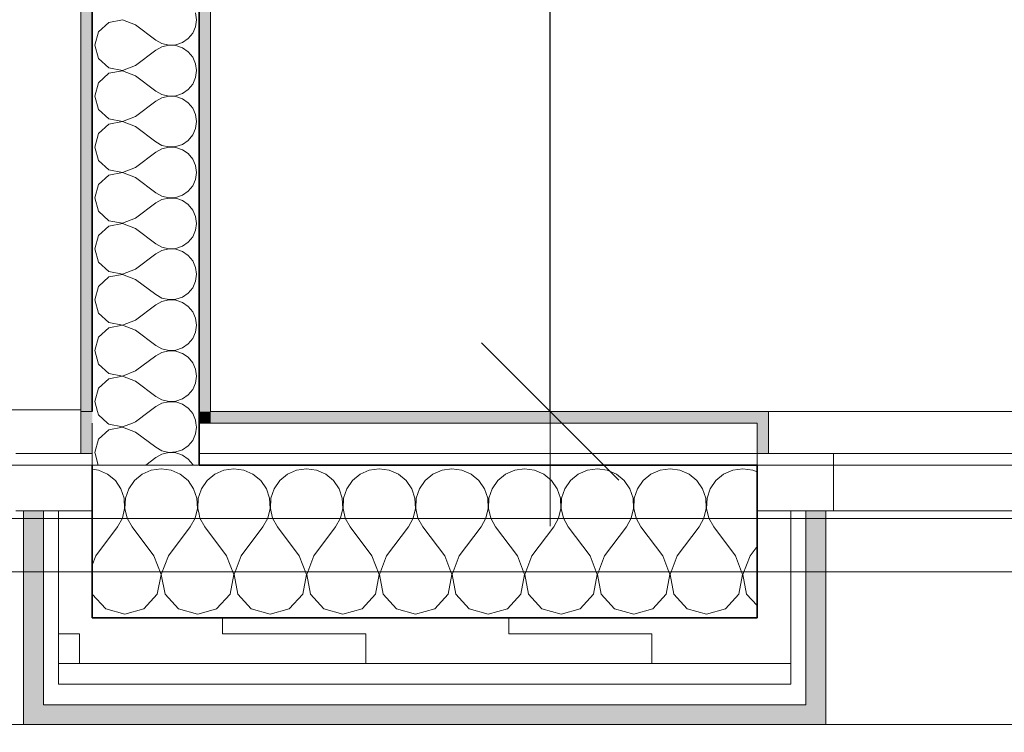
# Model space of a CAD drawing. Header units: centimetres. Extents: x -7.1 to 26.5, y -14.7 to 18.1.
# Tile 65 of 186: x 12.7 to 14, y -4.1 to -3.1. Entities that reach past the tile are written whole.
import ezdxf

# ---------------------------------------------------------------- set-up
doc = ezdxf.new("R2010")
doc.units = ezdxf.units.CM
doc.header["$LTSCALE"] = 10
doc.header["$PDMODE"] = 65
doc.linetypes.add('AUSGEZOGEN', pattern=[0])
for name, color, linetype in [('XR$1$010 Fenêtres', 7, 'Continuous'), ('XR$1$010 Murs extérieurs', 7, 'Continuous'), ('XR$1$010 Murs extérieurs – Lignes de séparation des couches', 7, 'Continuous'), ('XR$1$015 Murs intérieurs', 7, 'Continuous'), ('XR$1$015 Murs intérieurs – Lignes de séparation des couches', 7, 'Continuous'), ('XR$1$030 Chapes', 7, 'Continuous'), ('XR$1$080 Définition des locaux – Contour', 7, 'Continuous'), ('XR$2$105 Cotations100', 7, 'Continuous'), ('XR$3$010 Murs extérieurs – Hachures des composants', 7, 'Continuous'), ('XR$3$015 Murs intérieurs – Hachures des composants', 7, 'Continuous'), ('XR$3$035 Dalles', 7, 'Continuous')]:
    doc.layers.add(name, color=color, linetype=linetype)
doc.styles.add('ARIAL', font='arial.ttf')
doc.dimstyles.new('DIMSTYLE_3', dxfattribs={"dimtxt": 0.2, "dimasz": 0.3, "dimexe": 0, "dimexo": 0, "dimgap": 0.1, "dimtad": 2, "dimrnd": 0.005, "dimzin": 4, "dimdsep": 46, "dimtxsty": 'ARIAL', "dimblk1": 'ALL_ML_STRICH', "dimblk2": 'ALL_ML_STRICH', "dimsah": 1, "dimcen": 0, "dimclrd": 7, "dimclre": 7, "dimclrt": 7, "dimadec": 0, "dimazin": 0, "dimtfac": 1, "dimtdec": 0, "dimtix": 1, "dimtmove": 2, "dimatfit": 3, "dimfxl": 0, "dimtzin": 0, "dimlwd": 0, "dimlwe": 18, "dimarcsym": 0})
pattern_1 = [(0, (1500, 1500), (750, 750), [750, -750]), (90, (1500, 1500), (-750, 750), [750, -750])]
pattern_2 = [(0, (0.375, 0.375), (0.1875, 0.1875), [0.1875, -0.1875]), (90, (0.375, 0.375), (-0.1875, 0.1875), [0.1875, -0.1875])]

# ---------------------------------------------------------------- blocks, each defined once
blk = doc.blocks.new('ALL_ML_STRICH')
at = {"color": 0, "linetype": 'ByBlock', "lineweight": -2}
for p, q in [((0, -0.5), (0, 0.5)), ((-0.3, -0.3), (0.3, 0.3)), ((-1, 0), (0.5, 0))]:
    blk.add_line(p, q, dxfattribs=at)
blk = doc.blocks.new('*D206')
at = {"layer": 'DEFPOINTS', "color": 7, "linetype": 'AUSGEZOGEN', "lineweight": 18, "transparency": 16777216}
for p in [(13.5618, 0.4035), (13.3668, -3.6465), (13.4318, -3.6465)]:
    blk.add_point(p, dxfattribs=at)
at = {"layer": 'XR$2$105 Cotations100', "color": 7, "linetype": 'AUSGEZOGEN', "lineweight": -2, "transparency": 16777216}
for p, q in [((13.3668, 0.4035), (13.3668, 0.4035)), ((13.3668, -3.6465), (13.3668, 0.4035)), ((13.3668, -3.6465), (13.3668, -3.6465))]:
    blk.add_line(p, q, dxfattribs=at)
at = {"layer": 'XR$2$105 Cotations100', "color": 7, "linetype": 'AUSGEZOGEN', "lineweight": 18, "transparency": 16777216, "xscale": 0.3, "yscale": 0.3, "zscale": 0.3}
for p, rotation in [((13.3668, 0.4035), 90), ((13.3668, -3.6465), 270)]:
    blk.add_blockref('ALL_ML_STRICH', p, dxfattribs=dict(at, rotation=rotation))
at = {"layer": 'XR$2$105 Cotations100', "color": 7, "linetype": 'AUSGEZOGEN', "lineweight": 18, "transparency": 16777216, "insert": (13.1633, -1.6105), "char_height": 0.2, "width": 0.64, "attachment_point": 5, "rotation": 90, "style": 'ARIAL'}
blk.add_mtext('\\W0.80;\\A1;{\\A1;{4.05\\H0.132000;\\S^ ;}}', dxfattribs=at)
blk = doc.blocks.new('COMPLEXOBJECT_132')
at = {"layer": 'XR$3$010 Murs extérieurs – Hachures des composants', "color": 8, "linetype": 'AUSGEZOGEN', "lineweight": 13, "transparency": 33554687}
for p, q in [((12.7749, -3.7231), (12.7668, -3.7219)), ((12.7869, -3.7284), (12.7749, -3.7231)), ((12.8441, -3.7231), (12.8321, -3.7284)), ((12.8571, -3.7213), (12.8441, -3.7231)), ((12.8702, -3.7231), (12.8571, -3.7213)), ((12.8822, -3.7284), (12.8702, -3.7231)), ((12.7971, -3.7368), (12.7869, -3.7284)), ((12.8045, -3.7476), (12.7971, -3.7368)), ((12.822, -3.7368), (12.8146, -3.7476)), ((12.8321, -3.7284), (12.822, -3.7368)), ((12.8923, -3.7368), (12.8822, -3.7284)), ((12.8997, -3.7476), (12.8923, -3.7368)), ((12.8087, -3.76), (12.8045, -3.7476)), ((12.8146, -3.7476), (12.8104, -3.76)), ((12.9039, -3.76), (12.8997, -3.7476)), ((12.8093, -3.7732), (12.8087, -3.76)), ((12.8104, -3.76), (12.8097, -3.7732)), ((12.9046, -3.7732), (12.9039, -3.76)), ((12.9056, -3.76), (12.905, -3.7732)), ((12.9068, -3.7565), (12.9056, -3.76)), ((12.8064, -3.786), (12.8093, -3.7732)), ((12.8097, -3.7732), (12.8127, -3.786)), ((12.9016, -3.786), (12.9046, -3.7732)), ((12.905, -3.7732), (12.9068, -3.781)), ((12.8, -3.7974), (12.8064, -3.786)), ((12.8127, -3.786), (12.819, -3.7974)), ((12.8952, -3.7974), (12.9016, -3.786)), ((12.7714, -3.8355), (12.8, -3.7974)), ((12.8476, -3.8355), (12.819, -3.7974)), ((12.8667, -3.8355), (12.8952, -3.7974)), ((12.7714, -3.8355), (12.7668, -3.8477)), ((12.857, -3.8598), (12.8476, -3.8355)), ((12.8667, -3.8355), (12.8573, -3.8598)), ((12.8521, -3.8854), (12.857, -3.8598)), ((12.8573, -3.8598), (12.8622, -3.8854)), ((12.7668, -3.8846), (12.7669, -3.8854)), ((12.7669, -3.8854), (12.7845, -3.9046)), ((12.8346, -3.9046), (12.8521, -3.8854)), ((12.8622, -3.8854), (12.8797, -3.9046)), ((12.7845, -3.9046), (12.8095, -3.9117)), ((12.8095, -3.9117), (12.8346, -3.9046)), ((12.8797, -3.9046), (12.9048, -3.9117)), ((12.9048, -3.9117), (12.9068, -3.9112))]:
    blk.add_line(p, q, dxfattribs=at)
blk = doc.blocks.new('COMPLEXOBJECT_133')
at = {"layer": 'XR$3$010 Murs extérieurs – Hachures des composants', "color": 8, "linetype": 'AUSGEZOGEN', "lineweight": 13, "transparency": 33554687}
for p, q in [((12.9394, -3.7231), (12.9273, -3.7284)), ((12.9524, -3.7213), (12.9394, -3.7231)), ((12.9654, -3.7231), (12.9524, -3.7213)), ((12.9774, -3.7284), (12.9654, -3.7231)), ((13.0346, -3.7231), (13.0226, -3.7284)), ((13.0476, -3.7213), (13.0346, -3.7231)), ((13.0606, -3.7231), (13.0476, -3.7213)), ((13.0727, -3.7284), (13.0606, -3.7231)), ((13.1298, -3.7231), (13.1178, -3.7284)), ((13.1429, -3.7213), (13.1298, -3.7231)), ((13.1559, -3.7231), (13.1429, -3.7213)), ((13.1679, -3.7284), (13.1559, -3.7231)), ((13.2251, -3.7231), (13.2131, -3.7284)), ((13.2381, -3.7213), (13.2251, -3.7231)), ((13.2511, -3.7231), (13.2381, -3.7213)), ((13.2631, -3.7284), (13.2511, -3.7231)), ((13.3203, -3.7231), (13.3083, -3.7284)), ((13.3333, -3.7213), (13.3203, -3.7231)), ((13.3463, -3.7231), (13.3333, -3.7213)), ((13.3584, -3.7284), (13.3463, -3.7231)), ((13.4156, -3.7231), (13.4035, -3.7284)), ((13.4286, -3.7213), (13.4156, -3.7231)), ((13.4416, -3.7231), (13.4286, -3.7213)), ((13.4536, -3.7284), (13.4416, -3.7231)), ((13.5108, -3.7231), (13.4988, -3.7284)), ((13.5238, -3.7213), (13.5108, -3.7231)), ((13.5368, -3.7231), (13.5238, -3.7213)), ((13.5488, -3.7284), (13.5368, -3.7231)), ((13.606, -3.7231), (13.594, -3.7284)), ((13.619, -3.7213), (13.606, -3.7231)), ((13.6321, -3.7231), (13.619, -3.7213)), ((13.6379, -3.7256), (13.6321, -3.7231)), ((12.9172, -3.7368), (12.9098, -3.7476)), ((12.9273, -3.7284), (12.9172, -3.7368)), ((12.9875, -3.7368), (12.9774, -3.7284)), ((12.995, -3.7476), (12.9875, -3.7368)), ((13.0125, -3.7368), (13.005, -3.7476)), ((13.0226, -3.7284), (13.0125, -3.7368)), ((13.0828, -3.7368), (13.0727, -3.7284)), ((13.0902, -3.7476), (13.0828, -3.7368)), ((13.1077, -3.7368), (13.1003, -3.7476)), ((13.1178, -3.7284), (13.1077, -3.7368)), ((13.178, -3.7368), (13.1679, -3.7284)), ((13.1854, -3.7476), (13.178, -3.7368)), ((13.2029, -3.7368), (13.1955, -3.7476)), ((13.2131, -3.7284), (13.2029, -3.7368)), ((13.2732, -3.7368), (13.2631, -3.7284)), ((13.2807, -3.7476), (13.2732, -3.7368)), ((13.2982, -3.7368), (13.2907, -3.7476)), ((13.3083, -3.7284), (13.2982, -3.7368)), ((13.3685, -3.7368), (13.3584, -3.7284)), ((13.3759, -3.7476), (13.3685, -3.7368)), ((13.3934, -3.7368), (13.386, -3.7476)), ((13.4035, -3.7284), (13.3934, -3.7368)), ((13.4637, -3.7368), (13.4536, -3.7284)), ((13.4712, -3.7476), (13.4637, -3.7368)), ((13.4887, -3.7368), (13.4812, -3.7476)), ((13.4988, -3.7284), (13.4887, -3.7368)), ((13.559, -3.7368), (13.5488, -3.7284)), ((13.5664, -3.7476), (13.559, -3.7368)), ((13.5839, -3.7368), (13.5765, -3.7476)), ((13.594, -3.7284), (13.5839, -3.7368)), ((12.9098, -3.7476), (12.9068, -3.7565)), ((12.9992, -3.76), (12.995, -3.7476)), ((13.005, -3.7476), (13.0008, -3.76)), ((13.0944, -3.76), (13.0902, -3.7476)), ((13.1003, -3.7476), (13.0961, -3.76)), ((13.1896, -3.76), (13.1854, -3.7476)), ((13.1955, -3.7476), (13.1913, -3.76)), ((13.2849, -3.76), (13.2807, -3.7476)), ((13.2907, -3.7476), (13.2865, -3.76)), ((13.3801, -3.76), (13.3759, -3.7476)), ((13.386, -3.7476), (13.3818, -3.76)), ((13.4754, -3.76), (13.4712, -3.7476)), ((13.4812, -3.7476), (13.477, -3.76)), ((13.5706, -3.76), (13.5664, -3.7476)), ((13.5765, -3.7476), (13.5723, -3.76)), ((12.9998, -3.7732), (12.9992, -3.76)), ((13.0008, -3.76), (13.0002, -3.7732)), ((13.095, -3.7732), (13.0944, -3.76)), ((13.0961, -3.76), (13.0954, -3.7732)), ((13.1903, -3.7732), (13.1896, -3.76)), ((13.1913, -3.76), (13.1907, -3.7732)), ((13.2855, -3.7732), (13.2849, -3.76)), ((13.2865, -3.76), (13.2859, -3.7732)), ((13.3808, -3.7732), (13.3801, -3.76)), ((13.3818, -3.76), (13.3811, -3.7732)), ((13.476, -3.7732), (13.4754, -3.76)), ((13.477, -3.76), (13.4764, -3.7732)), ((13.5712, -3.7732), (13.5706, -3.76)), ((13.5723, -3.76), (13.5716, -3.7732)), ((12.9968, -3.786), (12.9998, -3.7732)), ((13.0002, -3.7732), (13.0032, -3.786)), ((13.0921, -3.786), (13.095, -3.7732)), ((13.0954, -3.7732), (13.0984, -3.786)), ((13.1873, -3.786), (13.1903, -3.7732)), ((13.1907, -3.7732), (13.1936, -3.786)), ((13.2825, -3.786), (13.2855, -3.7732)), ((13.2859, -3.7732), (13.2889, -3.786)), ((13.3778, -3.786), (13.3808, -3.7732)), ((13.3811, -3.7732), (13.3841, -3.786)), ((13.473, -3.786), (13.476, -3.7732)), ((13.4764, -3.7732), (13.4794, -3.786)), ((13.5683, -3.786), (13.5712, -3.7732)), ((13.5716, -3.7732), (13.5746, -3.786)), ((12.9068, -3.781), (12.9079, -3.786)), ((12.9079, -3.786), (12.9143, -3.7974)), ((12.9905, -3.7974), (12.9968, -3.786)), ((13.0032, -3.786), (13.0095, -3.7974)), ((13.0857, -3.7974), (13.0921, -3.786)), ((13.0984, -3.786), (13.1048, -3.7974)), ((13.181, -3.7974), (13.1873, -3.786)), ((13.1936, -3.786), (13.2, -3.7974)), ((13.2762, -3.7974), (13.2825, -3.786)), ((13.2889, -3.786), (13.2952, -3.7974)), ((13.3714, -3.7974), (13.3778, -3.786)), ((13.3841, -3.786), (13.3905, -3.7974)), ((13.4667, -3.7974), (13.473, -3.786)), ((13.4794, -3.786), (13.4857, -3.7974)), ((13.5619, -3.7974), (13.5683, -3.786)), ((13.5746, -3.786), (13.581, -3.7974)), ((12.9429, -3.8355), (12.9143, -3.7974)), ((12.9619, -3.8355), (12.9905, -3.7974)), ((13.0381, -3.8355), (13.0095, -3.7974)), ((13.0571, -3.8355), (13.0857, -3.7974)), ((13.1333, -3.8355), (13.1048, -3.7974)), ((13.1524, -3.8355), (13.181, -3.7974)), ((13.2286, -3.8355), (13.2, -3.7974)), ((13.2476, -3.8355), (13.2762, -3.7974)), ((13.3238, -3.8355), (13.2952, -3.7974)), ((13.3429, -3.8355), (13.3714, -3.7974)), ((13.419, -3.8355), (13.3905, -3.7974)), ((13.4381, -3.8355), (13.4667, -3.7974)), ((13.5143, -3.8355), (13.4857, -3.7974)), ((13.5333, -3.8355), (13.5619, -3.7974)), ((13.6095, -3.8355), (13.581, -3.7974)), ((13.6286, -3.8355), (13.6379, -3.8231)), ((12.9522, -3.8598), (12.9429, -3.8355)), ((12.9619, -3.8355), (12.9526, -3.8598)), ((13.0474, -3.8598), (13.0381, -3.8355)), ((13.0571, -3.8355), (13.0478, -3.8598)), ((13.1427, -3.8598), (13.1333, -3.8355)), ((13.1524, -3.8355), (13.143, -3.8598)), ((13.2379, -3.8598), (13.2286, -3.8355)), ((13.2476, -3.8355), (13.2383, -3.8598)), ((13.3331, -3.8598), (13.3238, -3.8355)), ((13.3429, -3.8355), (13.3335, -3.8598)), ((13.4284, -3.8598), (13.419, -3.8355)), ((13.4381, -3.8355), (13.4288, -3.8598)), ((13.5236, -3.8598), (13.5143, -3.8355)), ((13.5333, -3.8355), (13.524, -3.8598)), ((13.6189, -3.8598), (13.6095, -3.8355)), ((13.6286, -3.8355), (13.6192, -3.8598)), ((12.9474, -3.8854), (12.9522, -3.8598)), ((12.9526, -3.8598), (12.9574, -3.8854)), ((13.0426, -3.8854), (13.0474, -3.8598)), ((13.0478, -3.8598), (13.0526, -3.8854)), ((13.1378, -3.8854), (13.1427, -3.8598)), ((13.143, -3.8598), (13.1479, -3.8854)), ((13.2331, -3.8854), (13.2379, -3.8598)), ((13.2383, -3.8598), (13.2431, -3.8854)), ((13.3283, -3.8854), (13.3331, -3.8598)), ((13.3335, -3.8598), (13.3384, -3.8854)), ((13.4235, -3.8854), (13.4284, -3.8598)), ((13.4288, -3.8598), (13.4336, -3.8854)), ((13.5188, -3.8854), (13.5236, -3.8598)), ((13.524, -3.8598), (13.5288, -3.8854)), ((13.614, -3.8854), (13.6189, -3.8598)), ((13.6192, -3.8598), (13.6241, -3.8854)), ((12.9298, -3.9046), (12.9474, -3.8854)), ((12.9574, -3.8854), (12.975, -3.9046)), ((13.025, -3.9046), (13.0426, -3.8854)), ((13.0526, -3.8854), (13.0702, -3.9046)), ((13.1203, -3.9046), (13.1378, -3.8854)), ((13.1479, -3.8854), (13.1654, -3.9046)), ((13.2155, -3.9046), (13.2331, -3.8854)), ((13.2431, -3.8854), (13.2607, -3.9046)), ((13.3107, -3.9046), (13.3283, -3.8854)), ((13.3384, -3.8854), (13.3559, -3.9046)), ((13.406, -3.9046), (13.4235, -3.8854)), ((13.4336, -3.8854), (13.4512, -3.9046)), ((13.5012, -3.9046), (13.5188, -3.8854)), ((13.5288, -3.8854), (13.5464, -3.9046)), ((13.5965, -3.9046), (13.614, -3.8854)), ((13.6241, -3.8854), (13.6379, -3.9005)), ((12.9068, -3.9112), (12.9298, -3.9046)), ((12.975, -3.9046), (13, -3.9117)), ((13, -3.9117), (13.025, -3.9046)), ((13.0702, -3.9046), (13.0952, -3.9117)), ((13.0952, -3.9117), (13.1203, -3.9046)), ((13.1654, -3.9046), (13.1905, -3.9117)), ((13.1905, -3.9117), (13.2155, -3.9046)), ((13.2607, -3.9046), (13.2857, -3.9117)), ((13.2857, -3.9117), (13.3107, -3.9046)), ((13.3559, -3.9046), (13.381, -3.9117)), ((13.381, -3.9117), (13.406, -3.9046)), ((13.4512, -3.9046), (13.4762, -3.9117)), ((13.4762, -3.9117), (13.5012, -3.9046)), ((13.5464, -3.9046), (13.5714, -3.9117)), ((13.5714, -3.9117), (13.5965, -3.9046))]:
    blk.add_line(p, q, dxfattribs=at)
blk = doc.blocks.new('COMPLEXOBJECT_194')
at = {"layer": 'XR$3$015 Murs intérieurs – Hachures des composants', "color": 8, "linetype": 'AUSGEZOGEN', "lineweight": 13, "transparency": 33554687}
for p, q in [((12.7738, -3.6465), (12.7751, -3.6509)), ((12.8234, -3.66), (12.8414, -3.6465)), ((12.8985, -3.6491), (12.8963, -3.6465)), ((12.9022, -3.6576), (12.8985, -3.6491)), ((12.7751, -3.6509), (12.7867, -3.6615)), ((12.8195, -3.6615), (12.8234, -3.66)), ((12.9027, -3.6615), (12.9022, -3.6576))]:
    blk.add_line(p, q, dxfattribs=at)
blk = doc.blocks.new('COMPLEXOBJECT_195')
at = {"layer": 'XR$3$015 Murs intérieurs – Hachures des composants', "color": 8, "linetype": 'AUSGEZOGEN', "lineweight": 13, "transparency": 33554687}
for p, q in [((12.7867, -3.6615), (12.7885, -3.6631)), ((12.7885, -3.6631), (12.8064, -3.6665)), ((12.8064, -3.6665), (12.8195, -3.6615)), ((12.9034, -3.6667), (12.9027, -3.6615)), ((12.7885, -3.6702), (12.7751, -3.6825)), ((12.8064, -3.6668), (12.7885, -3.6702)), ((12.8234, -3.6733), (12.8064, -3.6668)), ((12.8234, -3.6733), (12.8501, -3.6933)), ((12.8985, -3.6842), (12.9022, -3.6758)), ((12.9022, -3.6758), (12.9034, -3.6667)), ((12.7751, -3.6825), (12.7701, -3.7)), ((12.8926, -3.6913), (12.8985, -3.6842)), ((12.7701, -3.7), (12.7705, -3.7015)), ((12.8501, -3.6933), (12.8582, -3.6978)), ((12.8582, -3.6978), (12.8671, -3.6999)), ((12.8671, -3.7001), (12.8613, -3.7015)), ((12.8671, -3.6999), (12.8763, -3.6994)), ((12.8763, -3.7006), (12.8671, -3.7001)), ((12.8763, -3.6994), (12.885, -3.6965)), ((12.879, -3.7015), (12.8763, -3.7006)), ((12.885, -3.6965), (12.8926, -3.6913))]:
    blk.add_line(p, q, dxfattribs=at)
blk = doc.blocks.new('COMPLEXOBJECT_196')
at = {"layer": 'XR$3$015 Murs intérieurs – Hachures des composants', "color": 8, "linetype": 'AUSGEZOGEN', "lineweight": 13, "transparency": 33554687}
for p, q in [((12.7705, -3.7015), (12.7748, -3.7165)), ((12.8582, -3.7022), (12.8501, -3.7067)), ((12.8613, -3.7015), (12.8582, -3.7022)), ((12.885, -3.7035), (12.879, -3.7015)), ((12.837, -3.7165), (12.8501, -3.7067)), ((12.8926, -3.7087), (12.885, -3.7035)), ((12.8985, -3.7158), (12.8926, -3.7087)), ((12.8988, -3.7165), (12.8985, -3.7158))]:
    blk.add_line(p, q, dxfattribs=at)
blk = doc.blocks.new('COMPLEXOBJECT_198')
at = {"layer": 'XR$3$015 Murs intérieurs – Hachures des composants', "color": 8, "linetype": 'AUSGEZOGEN', "lineweight": 13, "transparency": 33554687}
for p, q in [((12.8064, -3.1335), (12.7885, -3.1369)), ((12.8234, -3.14), (12.8064, -3.1335)), ((12.9034, -3.1333), (12.9022, -3.1242)), ((12.9022, -3.1424), (12.9034, -3.1333)), ((12.7885, -3.1369), (12.7751, -3.1491)), ((12.8234, -3.14), (12.8501, -3.16)), ((12.8985, -3.1509), (12.9022, -3.1424)), ((12.7751, -3.1491), (12.7701, -3.1667)), ((12.8501, -3.16), (12.8582, -3.1645)), ((12.885, -3.1631), (12.8926, -3.1579)), ((12.8926, -3.1579), (12.8985, -3.1509)), ((12.7701, -3.1667), (12.7751, -3.1842)), ((12.8234, -3.1933), (12.8501, -3.1733)), ((12.8582, -3.1689), (12.8501, -3.1733)), ((12.8582, -3.1645), (12.8671, -3.1665)), ((12.8671, -3.1668), (12.8582, -3.1689)), ((12.8671, -3.1665), (12.8763, -3.1661)), ((12.8763, -3.1672), (12.8671, -3.1668)), ((12.8763, -3.1661), (12.885, -3.1631)), ((12.885, -3.1702), (12.8763, -3.1672)), ((12.8926, -3.1754), (12.885, -3.1702)), ((12.7751, -3.1842), (12.7885, -3.1965)), ((12.8985, -3.1825), (12.8926, -3.1754)), ((12.9022, -3.1909), (12.8985, -3.1825)), ((12.7885, -3.1965), (12.8064, -3.1999)), ((12.8064, -3.1999), (12.8234, -3.1933)), ((12.9034, -3.2), (12.9022, -3.1909)), ((12.7885, -3.2035), (12.7751, -3.2158)), ((12.8064, -3.2001), (12.7885, -3.2035)), ((12.8234, -3.2067), (12.8064, -3.2001)), ((12.8234, -3.2067), (12.8501, -3.2267)), ((12.8985, -3.2175), (12.9022, -3.2091)), ((12.9022, -3.2091), (12.9034, -3.2)), ((12.7751, -3.2158), (12.7701, -3.2333)), ((12.885, -3.2298), (12.8926, -3.2246)), ((12.8926, -3.2246), (12.8985, -3.2175)), ((12.7701, -3.2333), (12.7751, -3.2509)), ((12.8501, -3.2267), (12.8582, -3.2311)), ((12.8582, -3.2355), (12.8501, -3.24)), ((12.8582, -3.2311), (12.8671, -3.2332)), ((12.8671, -3.2335), (12.8582, -3.2355)), ((12.8671, -3.2332), (12.8763, -3.2328)), ((12.8763, -3.2339), (12.8671, -3.2335)), ((12.8763, -3.2328), (12.885, -3.2298)), ((12.885, -3.2369), (12.8763, -3.2339)), ((12.8926, -3.2421), (12.885, -3.2369)), ((12.8234, -3.26), (12.8501, -3.24)), ((12.8985, -3.2491), (12.8926, -3.2421)), ((12.9022, -3.2576), (12.8985, -3.2491)), ((12.7751, -3.2509), (12.7885, -3.2631)), ((12.7885, -3.2631), (12.8064, -3.2665)), ((12.8064, -3.2665), (12.8234, -3.26)), ((12.9034, -3.2667), (12.9022, -3.2576)), ((12.7885, -3.2702), (12.7751, -3.2825)), ((12.8064, -3.2668), (12.7885, -3.2702)), ((12.8234, -3.2733), (12.8064, -3.2668)), ((12.8234, -3.2733), (12.8501, -3.2933)), ((12.8985, -3.2842), (12.9022, -3.2758)), ((12.9022, -3.2758), (12.9034, -3.2667)), ((12.7751, -3.2825), (12.7701, -3.3)), ((12.8926, -3.2913), (12.8985, -3.2842)), ((12.7701, -3.3), (12.7751, -3.3175)), ((12.8501, -3.2933), (12.8582, -3.2978)), ((12.8582, -3.3022), (12.8501, -3.3067)), ((12.8582, -3.2978), (12.8671, -3.2999)), ((12.8671, -3.3001), (12.8582, -3.3022)), ((12.8671, -3.2999), (12.8763, -3.2994)), ((12.8763, -3.3006), (12.8671, -3.3001)), ((12.8763, -3.2994), (12.885, -3.2965)), ((12.885, -3.3035), (12.8763, -3.3006)), ((12.885, -3.2965), (12.8926, -3.2913)), ((12.8234, -3.3267), (12.8501, -3.3067)), ((12.8926, -3.3087), (12.885, -3.3035)), ((12.8985, -3.3158), (12.8926, -3.3087)), ((12.7751, -3.3175), (12.7885, -3.3298)), ((12.8064, -3.3332), (12.8234, -3.3267)), ((12.9022, -3.3242), (12.8985, -3.3158)), ((12.9034, -3.3333), (12.9022, -3.3242)), ((12.7885, -3.3369), (12.7751, -3.3491)), ((12.7885, -3.3298), (12.8064, -3.3332)), ((12.8064, -3.3335), (12.7885, -3.3369)), ((12.8234, -3.34), (12.8064, -3.3335)), ((12.8234, -3.34), (12.8501, -3.36)), ((12.9022, -3.3424), (12.9034, -3.3333)), ((12.7751, -3.3491), (12.7701, -3.3667)), ((12.8926, -3.3579), (12.8985, -3.3509)), ((12.8985, -3.3509), (12.9022, -3.3424)), ((12.7701, -3.3667), (12.7751, -3.3842)), ((12.8501, -3.36), (12.8582, -3.3645)), ((12.8582, -3.3645), (12.8671, -3.3665)), ((12.8671, -3.3668), (12.8582, -3.3689)), ((12.8671, -3.3665), (12.8763, -3.3661)), ((12.8763, -3.3672), (12.8671, -3.3668)), ((12.8763, -3.3661), (12.885, -3.3631)), ((12.885, -3.3631), (12.8926, -3.3579)), ((12.8234, -3.3933), (12.8501, -3.3733)), ((12.8582, -3.3689), (12.8501, -3.3733)), ((12.885, -3.3702), (12.8763, -3.3672)), ((12.8926, -3.3754), (12.885, -3.3702)), ((12.8985, -3.3825), (12.8926, -3.3754)), ((12.7751, -3.3842), (12.7885, -3.3965)), ((12.9022, -3.3909), (12.8985, -3.3825)), ((12.9034, -3.4), (12.9022, -3.3909)), ((12.7885, -3.4035), (12.7751, -3.4158)), ((12.7885, -3.3965), (12.8064, -3.3999)), ((12.8064, -3.4001), (12.7885, -3.4035)), ((12.8064, -3.3999), (12.8234, -3.3933)), ((12.8234, -3.4067), (12.8064, -3.4001)), ((12.9022, -3.4091), (12.9034, -3.4)), ((12.7751, -3.4158), (12.7701, -3.4333)), ((12.8234, -3.4067), (12.8501, -3.4267)), ((12.8926, -3.4246), (12.8985, -3.4175)), ((12.8985, -3.4175), (12.9022, -3.4091)), ((12.8501, -3.4267), (12.8582, -3.4311)), ((12.8582, -3.4311), (12.8671, -3.4332)), ((12.8763, -3.4328), (12.885, -3.4298)), ((12.885, -3.4298), (12.8926, -3.4246)), ((12.7701, -3.4333), (12.7751, -3.4509)), ((12.8234, -3.46), (12.8501, -3.44)), ((12.8582, -3.4355), (12.8501, -3.44)), ((12.8671, -3.4335), (12.8582, -3.4355)), ((12.8671, -3.4332), (12.8763, -3.4328)), ((12.8763, -3.4339), (12.8671, -3.4335)), ((12.885, -3.4369), (12.8763, -3.4339)), ((12.8926, -3.4421), (12.885, -3.4369)), ((12.8985, -3.4491), (12.8926, -3.4421)), ((12.7751, -3.4509), (12.7885, -3.4631)), ((12.9022, -3.4576), (12.8985, -3.4491)), ((12.7885, -3.4631), (12.8064, -3.4665)), ((12.8064, -3.4668), (12.7885, -3.4702)), ((12.8064, -3.4665), (12.8234, -3.46)), ((12.8234, -3.4733), (12.8064, -3.4668)), ((12.9034, -3.4667), (12.9022, -3.4576)), ((12.9022, -3.4758), (12.9034, -3.4667)), ((12.7751, -3.4825), (12.7701, -3.5)), ((12.7885, -3.4702), (12.7751, -3.4825)), ((12.8234, -3.4733), (12.8501, -3.4933)), ((12.8985, -3.4842), (12.9022, -3.4758)), ((12.8501, -3.4933), (12.8582, -3.4978)), ((12.885, -3.4965), (12.8926, -3.4913)), ((12.8926, -3.4913), (12.8985, -3.4842)), ((12.7701, -3.5), (12.7751, -3.5175)), ((12.8234, -3.5267), (12.8501, -3.5067)), ((12.8582, -3.5022), (12.8501, -3.5067)), ((12.8582, -3.4978), (12.8671, -3.4999)), ((12.8671, -3.5001), (12.8582, -3.5022)), ((12.8671, -3.4999), (12.8763, -3.4994)), ((12.8763, -3.5006), (12.8671, -3.5001)), ((12.8763, -3.4994), (12.885, -3.4965)), ((12.885, -3.5035), (12.8763, -3.5006)), ((12.8926, -3.5087), (12.885, -3.5035)), ((12.8985, -3.5158), (12.8926, -3.5087)), ((12.7751, -3.5175), (12.7885, -3.5298)), ((12.9022, -3.5242), (12.8985, -3.5158)), ((12.7885, -3.5298), (12.8064, -3.5332)), ((12.8064, -3.5335), (12.7885, -3.5369)), ((12.8064, -3.5332), (12.8234, -3.5267)), ((12.8234, -3.54), (12.8064, -3.5335)), ((12.9034, -3.5333), (12.9022, -3.5242)), ((12.9022, -3.5424), (12.9034, -3.5333)), ((12.7885, -3.5369), (12.7751, -3.5491)), ((12.8234, -3.54), (12.8501, -3.56)), ((12.8985, -3.5509), (12.9022, -3.5424)), ((12.7751, -3.5491), (12.7701, -3.5667)), ((12.8501, -3.56), (12.8582, -3.5645)), ((12.885, -3.5631), (12.8926, -3.5579)), ((12.8926, -3.5579), (12.8985, -3.5509)), ((12.7701, -3.5667), (12.7751, -3.5842)), ((12.8582, -3.5689), (12.8501, -3.5733)), ((12.8582, -3.5645), (12.8671, -3.5665)), ((12.8671, -3.5668), (12.8582, -3.5689)), ((12.8671, -3.5665), (12.8763, -3.5661)), ((12.8763, -3.5672), (12.8671, -3.5668)), ((12.8763, -3.5661), (12.885, -3.5631)), ((12.885, -3.5702), (12.8763, -3.5672)), ((12.8926, -3.5754), (12.885, -3.5702)), ((12.7751, -3.5842), (12.7885, -3.5965)), ((12.8234, -3.5933), (12.8501, -3.5733)), ((12.8985, -3.5825), (12.8926, -3.5754)), ((12.9022, -3.5909), (12.8985, -3.5825)), ((12.7885, -3.5965), (12.8064, -3.5999)), ((12.8064, -3.5999), (12.8234, -3.5933)), ((12.9034, -3.6), (12.9022, -3.5909)), ((12.7885, -3.6035), (12.7751, -3.6158)), ((12.8064, -3.6001), (12.7885, -3.6035)), ((12.8234, -3.6067), (12.8064, -3.6001)), ((12.8234, -3.6067), (12.8501, -3.6267)), ((12.8985, -3.6175), (12.9022, -3.6091)), ((12.9022, -3.6091), (12.9034, -3.6)), ((12.7751, -3.6158), (12.7701, -3.6333)), ((12.885, -3.6298), (12.8926, -3.6246)), ((12.8926, -3.6246), (12.8985, -3.6175)), ((12.7701, -3.6333), (12.7738, -3.6465)), ((12.8501, -3.6267), (12.8582, -3.6311)), ((12.8582, -3.6355), (12.8501, -3.64)), ((12.8582, -3.6311), (12.8671, -3.6332)), ((12.8671, -3.6335), (12.8582, -3.6355)), ((12.8671, -3.6332), (12.8763, -3.6328)), ((12.8763, -3.6339), (12.8671, -3.6335)), ((12.8763, -3.6328), (12.885, -3.6298)), ((12.885, -3.6369), (12.8763, -3.6339)), ((12.8926, -3.6421), (12.885, -3.6369)), ((12.8414, -3.6465), (12.8501, -3.64)), ((12.8963, -3.6465), (12.8926, -3.6421))]:
    blk.add_line(p, q, dxfattribs=at)

msp = doc.modelspace()

# ---------------------------------------------------------------- hatches: boundary and pattern name
at = {"layer": 'XR$3$010 Murs extérieurs – Hachures des composants', "linetype": 'AUSGEZOGEN', "lineweight": 13, "true_color": 0x202020, "transparency": 33554687}
for points in [[(12.7668, -3.6465), (12.7518, -3.6465), (12.7518, -3.7015), (12.7668, -3.7015)], [(12.9218, -3.6465), (12.9068, -3.6465), (12.9068, -3.6615), (12.9218, -3.6615)], [(13.6379, -3.6465), (12.9218, -3.6465), (12.9218, -3.6615), (13.6379, -3.6615)], [(13.6529, -3.6465), (13.6379, -3.6465), (13.6379, -3.7015), (13.6529, -3.7015)]]:
    msp.add_hatch(color=250, dxfattribs=at).paths.add_polyline_path(points)
at = {"layer": 'XR$3$010 Murs extérieurs – Hachures des composants', "linetype": 'AUSGEZOGEN', "lineweight": 13, "transparency": 33554687}
h = msp.add_hatch(dxfattribs=at)
h.set_pattern_fill('MUSTER', color=8, scale=750, style=0, pattern_type=2)
h.set_pattern_definition(pattern_1)
h.paths.add_polyline_path([(12.9068, -3.7165), (13.6379, -3.7165), (13.6379, -3.7015), (12.9068, -3.7015)], flags=0)
at = {"layer": 'XR$3$010 Murs extérieurs – Hachures des composants', "linetype": 'AUSGEZOGEN', "lineweight": 13, "true_color": 0xa79e8b, "transparency": 33554687}
for points in [[(12.7028, -4.0565), (12.7028, -3.7765), (12.6768, -3.7765), (12.6768, -4.0565)], [(13.7019, -4.0565), (13.7279, -4.0565), (13.7279, -3.7765), (13.7019, -3.7765)], [(12.7028, -4.0565), (13.7019, -4.0565), (13.7019, -4.0305), (12.7028, -4.0305)]]:
    msp.add_hatch(color=253, dxfattribs=at).paths.add_polyline_path(points)
at = {"layer": 'XR$3$010 Murs extérieurs – Hachures des composants', "linetype": 'AUSGEZOGEN', "lineweight": 13, "transparency": 33554687}
h = msp.add_hatch(dxfattribs=at)
h.set_pattern_fill('MUSTER', color=8, scale=750, style=0, pattern_type=2)
h.set_pattern_definition(pattern_1)
h.paths.add_polyline_path([(12.7228, -4.0305), (12.7228, -3.7765), (12.7028, -3.7765), (12.7028, -4.0305)], flags=0)
h = msp.add_hatch(dxfattribs=at)
h.set_pattern_fill('MUSTER', color=42, scale=0.1875, style=0, pattern_type=2)
h.set_pattern_definition(pattern_2)
h.paths.add_polyline_path([(12.7668, -3.9765), (12.7668, -3.7765), (12.7228, -3.7765), (12.7228, -3.9765)], flags=0)
h = msp.add_hatch(dxfattribs=at)
h.set_pattern_fill('MUSTER', color=42, scale=0.1875, style=0, pattern_type=2)
h.set_pattern_definition(pattern_2)
h.paths.add_polyline_path([(13.6379, -3.9765), (13.6819, -3.9765), (13.6819, -3.7765), (13.6379, -3.7765)], flags=0)
h = msp.add_hatch(dxfattribs=at)
h.set_pattern_fill('MUSTER', color=8, scale=750, style=0, pattern_type=2)
h.set_pattern_definition(pattern_1)
h.paths.add_polyline_path([(13.6819, -4.0305), (13.7019, -4.0305), (13.7019, -3.7765), (13.6819, -3.7765)], flags=0)
h = msp.add_hatch(dxfattribs=at)
h.set_pattern_fill('MUSTER', color=42, scale=0.1875, style=0, pattern_type=2)
h.set_pattern_definition(pattern_2)
h.paths.add_polyline_path([(12.7668, -3.9165), (12.7668, -3.9765), (13.6379, -3.9765), (13.6379, -3.9165)], flags=0)
h = msp.add_hatch(dxfattribs=at)
h.set_pattern_fill('MUSTER', color=8, scale=750, style=0, pattern_type=2)
h.set_pattern_definition(pattern_1)
h.paths.add_polyline_path([(12.7228, -4.0035), (12.7228, -4.0305), (13.6819, -4.0305), (13.6819, -4.0035)], flags=0)
at = {"layer": 'XR$3$015 Murs intérieurs – Hachures des composants', "linetype": 'AUSGEZOGEN', "lineweight": 13, "true_color": 0x202020, "transparency": 33554687}
for points in [[(12.7518, 0.5585), (12.7518, -3.6465), (12.7668, -3.6465), (12.7668, 0.5585)], [(12.9068, 0.4035), (12.9068, -3.6465), (12.9218, -3.6465), (12.9218, 0.4035)]]:
    msp.add_hatch(color=250, dxfattribs=at).paths.add_polyline_path(points)

# ---------------------------------------------------------------- linework, layer by layer
at = {"layer": 'XR$1$010 Fenêtres', "color": 7, "linetype": 'AUSGEZOGEN', "lineweight": 13, "transparency": 33554687}
for p, q in [((12.7668, -3.6465), (12.7518, -3.6465)), ((12.7518, -3.7015), (12.7518, -3.6465)), ((13.6379, -3.6465), (13.6529, -3.6465)), ((13.6529, -3.7015), (13.6529, -3.6465)), ((12.7668, -3.7015), (12.6668, -3.7015)), ((12.7668, -3.7165), (12.7668, -3.7015)), ((12.7668, -3.7165), (12.7668, -3.7015)), ((13.7379, -3.7015), (13.6379, -3.7015)), ((13.6379, -3.7165), (13.6379, -3.7015)), ((13.6379, -3.7165), (13.6379, -3.7015)), ((13.7379, -3.7765), (13.7379, -3.7015)), ((14.3679, -3.7015), (13.7379, -3.7015)), ((12.7668, -3.7765), (12.7668, -3.7165)), ((12.7668, -3.7765), (12.7668, -3.7165)), ((13.6379, -3.7765), (13.6379, -3.7165)), ((13.6379, -3.7765), (13.6379, -3.7165)), ((12.6668, -3.7765), (12.7668, -3.7765)), ((12.7028, -3.7765), (12.6768, -3.7765)), ((12.7028, -3.7765), (12.6768, -3.7765)), ((12.6768, -3.9165), (12.6768, -3.7765)), ((12.7228, -3.7765), (12.7028, -3.7765)), ((12.7228, -3.7765), (12.7028, -3.7765)), ((12.7668, -3.7765), (12.7228, -3.7765)), ((12.7668, -3.7765), (12.7228, -3.7765)), ((13.6379, -3.7765), (13.7379, -3.7765)), ((13.6379, -3.7765), (13.6819, -3.7765)), ((13.6379, -3.7765), (13.6819, -3.7765)), ((13.6819, -3.7765), (13.7019, -3.7765)), ((13.6819, -3.7765), (13.7019, -3.7765)), ((13.7019, -3.7765), (13.7279, -3.7765)), ((13.7019, -3.7765), (13.7279, -3.7765)), ((13.7279, -3.9165), (13.7279, -3.7765)), ((13.7379, -3.7765), (14.3679, -3.7765)), ((12.6768, -3.9765), (12.6768, -3.9165)), ((13.7279, -3.9765), (13.7279, -3.9165)), ((12.6768, -4.0035), (12.6768, -3.9765)), ((13.7279, -4.0035), (13.7279, -3.9765)), ((12.6768, -4.0305), (12.6768, -4.0035)), ((13.7279, -4.0305), (13.7279, -4.0035)), ((12.6768, -4.0565), (12.6768, -4.0305)), ((13.7279, -4.0565), (13.7279, -4.0305))]:
    msp.add_line(p, q, dxfattribs=at)
at = {"layer": 'XR$1$010 Murs extérieurs', "color": 7, "linetype": 'AUSGEZOGEN', "lineweight": 18, "transparency": 33554687}
for p, q in [((12.7518, -3.7015), (12.7518, -3.6465)), ((12.7668, -3.6465), (12.7518, -3.6465)), ((13.6379, -3.6465), (12.9218, -3.6465)), ((13.6379, -3.6465), (13.6529, -3.6465)), ((13.6529, -3.7015), (13.6529, -3.6465)), ((12.7668, -3.7165), (12.7668, -3.7015)), ((13.6379, -3.7165), (13.6379, -3.7015)), ((12.6768, -3.9165), (12.6768, -3.7765)), ((12.7028, -3.7765), (12.6768, -3.7765)), ((12.7228, -3.7765), (12.7028, -3.7765)), ((12.7668, -3.7765), (12.7228, -3.7765)), ((13.6379, -3.7765), (13.6819, -3.7765)), ((13.6819, -3.7765), (13.7019, -3.7765)), ((13.7019, -3.7765), (13.7279, -3.7765)), ((13.7279, -3.9165), (13.7279, -3.7765)), ((12.6768, -3.9765), (12.6768, -3.9165)), ((13.7279, -3.9765), (13.7279, -3.9165)), ((12.6768, -4.0035), (12.6768, -3.9765)), ((13.7279, -4.0035), (13.7279, -3.9765)), ((12.6768, -4.0305), (12.6768, -4.0035)), ((13.7279, -4.0305), (13.7279, -4.0035)), ((12.6768, -4.0565), (12.6768, -4.0305)), ((13.7279, -4.0565), (13.7279, -4.0305)), ((12.7028, -4.0565), (12.6768, -4.0565)), ((12.7028, -4.0565), (13.7019, -4.0565)), ((13.7019, -4.0565), (13.7279, -4.0565))]:
    msp.add_line(p, q, dxfattribs=at)
at = {"layer": 'XR$1$010 Murs extérieurs', "color": 7, "linetype": 'AUSGEZOGEN', "lineweight": 35, "transparency": 33554687}
for p, q in [((12.7668, -3.7765), (12.7668, -3.7165)), ((13.6379, -3.7765), (13.6379, -3.7165))]:
    msp.add_line(p, q, dxfattribs=at)
at = {"layer": 'XR$1$010 Murs extérieurs – Lignes de séparation des couches', "color": 7, "linetype": 'AUSGEZOGEN', "lineweight": 35, "transparency": 33554687}
for p, q in [((12.9068, -3.6615), (12.9068, -3.6465)), ((12.9068, -3.6615), (12.9068, -3.6465)), ((12.9068, -3.7015), (12.9068, -3.6615)), ((12.9068, -3.7015), (12.9068, -3.6615)), ((12.9068, -3.7165), (12.9068, -3.7015)), ((12.9068, -3.7165), (12.9068, -3.7015)), ((12.9068, -3.7165), (13.6379, -3.7165)), ((12.7668, -3.9165), (12.7668, -3.7765)), ((13.6379, -3.9165), (13.6379, -3.7765)), ((12.7668, -3.9165), (12.9068, -3.9165)), ((12.9068, -3.9165), (13.6379, -3.9165))]:
    msp.add_line(p, q, dxfattribs=at)
at = {"layer": 'XR$1$010 Murs extérieurs – Lignes de séparation des couches', "color": 7, "linetype": 'AUSGEZOGEN', "lineweight": 18, "transparency": 33554687}
for p, q in [((12.7668, -3.6615), (12.7668, -3.7015)), ((13.6379, -3.6615), (12.9068, -3.6615)), ((13.6379, -3.6615), (13.6379, -3.7015)), ((12.7668, -3.7015), (12.7518, -3.7015)), ((13.6379, -3.7015), (12.9068, -3.7015)), ((13.6379, -3.7015), (13.6529, -3.7015)), ((12.7028, -3.7765), (12.7028, -4.0305)), ((12.7028, -4.0305), (12.7028, -3.7765)), ((12.7228, -3.7765), (12.7228, -3.9765)), ((12.7228, -4.0035), (12.7228, -3.7765)), ((13.6819, -3.7765), (13.6819, -3.9765)), ((13.6819, -4.0035), (13.6819, -3.7765)), ((13.7019, -3.7765), (13.7019, -4.0305)), ((13.7019, -4.0305), (13.7019, -3.7765)), ((12.7668, -3.9765), (12.7228, -3.9765)), ((12.7668, -3.9765), (13.6379, -3.9765)), ((13.6379, -3.9765), (13.6819, -3.9765)), ((12.7228, -4.0035), (13.6819, -4.0035)), ((12.7228, -4.0305), (12.7028, -4.0305)), ((12.7228, -4.0305), (13.6819, -4.0305)), ((13.6819, -4.0305), (13.7019, -4.0305))]:
    msp.add_line(p, q, dxfattribs=at)
at = {"layer": 'XR$1$015 Murs intérieurs', "color": 7, "linetype": 'AUSGEZOGEN', "lineweight": 18, "transparency": 33554687}
for p, q in [((12.7518, 0.5735), (12.7518, -3.6465)), ((12.9218, -3.6465), (12.9218, 0.4035))]:
    msp.add_line(p, q, dxfattribs=at)
at = {"layer": 'XR$1$015 Murs intérieurs – Lignes de séparation des couches', "color": 7, "linetype": 'AUSGEZOGEN', "lineweight": 35, "transparency": 33554687}
for p, q in [((12.7668, 0.4185), (12.7668, -3.6465)), ((12.9068, 0.4035), (12.9068, -3.6465))]:
    msp.add_line(p, q, dxfattribs=at)
at = {"layer": 'XR$1$030 Chapes', "color": 254, "linetype": 'AUSGEZOGEN', "lineweight": 13, "transparency": 33554687}
msp.add_lwpolyline([(2.2618, -3.7865), (22.6418, -3.7865), (22.6418, 10.7535), (14.8918, 10.7535), (14.8918, 6.0735), (10.0118, 6.0735), (10.0118, 8.0099), (10.0118, 10.7535), (2.2618, 10.7535), (2.2618, -3.7865)], close=True, dxfattribs=at)
at = {"layer": 'XR$1$030 Chapes', "color": 7, "linetype": 'AUSGEZOGEN', "lineweight": 18, "transparency": 33554687}
msp.add_lwpolyline([(1.9518, -6.6565), (22.9518, -6.6565), (22.9518, -3.8565), (1.9518, -3.8565), (1.9518, -6.6565)], close=True, dxfattribs=at)
at = {"layer": 'XR$1$080 Définition des locaux – Contour', "color": 8, "linetype": 'AUSGEZOGEN', "lineweight": 13, "transparency": 33554687}
for points in [[(12.2018, 5.8885), (8.9318, 5.8885), (8.9318, -3.6444), (12.7518, -3.6444), (12.7518, 0.5735), (13.9518, 0.5735), (13.9518, 5.8885), (12.2018, 5.8885)], [(12.9218, 0.4035), (12.9218, -3.6465), (15.9718, -3.6465), (15.9718, 0.4035), (12.9218, 0.4035)], [(9.5418, -6.6565), (15.3618, -6.6565), (15.3618, -4.0565), (9.5418, -4.0565), (9.5418, -6.6565)]]:
    msp.add_lwpolyline(points, close=True, dxfattribs=at)
at = {"layer": 'XR$3$035 Dalles', "color": 7, "linetype": 'AUSGEZOGEN', "lineweight": 18, "transparency": 33554687}
msp.add_lwpolyline([(1.9918, -6.6565), (22.9418, -6.6565), (22.9418, -3.7165), (1.9918, -3.7165), (1.9918, -6.6565)], close=True, dxfattribs=at)

# ---------------------------------------------------------------- block references
at = {"layer": 'XR$3$010 Murs extérieurs – Hachures des composants', "color": 8, "linetype": 'AUSGEZOGEN', "lineweight": 13, "transparency": 33554687}
for name in ['COMPLEXOBJECT_132', 'COMPLEXOBJECT_133']:
    msp.add_blockref(name, (0, 0), dxfattribs=at)
at = {"layer": 'XR$3$015 Murs intérieurs – Hachures des composants', "color": 8, "linetype": 'AUSGEZOGEN', "lineweight": 13, "transparency": 33554687}
for name in ['COMPLEXOBJECT_198', 'COMPLEXOBJECT_194', 'COMPLEXOBJECT_195', 'COMPLEXOBJECT_196']:
    msp.add_blockref(name, (0, 0), dxfattribs=at)

# ---------------------------------------------------------------- dimensions: what is measured, and where the dimension line sits
at = {"layer": 'XR$2$105 Cotations100', "color": 7, "linetype": 'AUSGEZOGEN', "lineweight": 18, "transparency": 33554687}
dim = msp.add_linear_dim(base=(13.3668, 0.4035), p1=(13.3668, -3.6465), p2=(13.3668, 0.4035), angle=90, dimstyle='DIMSTYLE_3', override={"dimpost": '<>', "dimclrd": 7, "dimclre": 7, "dimclrt": 7, "dimlwd": 0, "dimlwe": 18}, dxfattribs=at)
dim.commit()
dim.dimension.update_dxf_attribs({"geometry": '*D206', "text_midpoint": (13.1633, -1.6105), "dimtype": 160})

doc.saveas('drawing.dxf')
